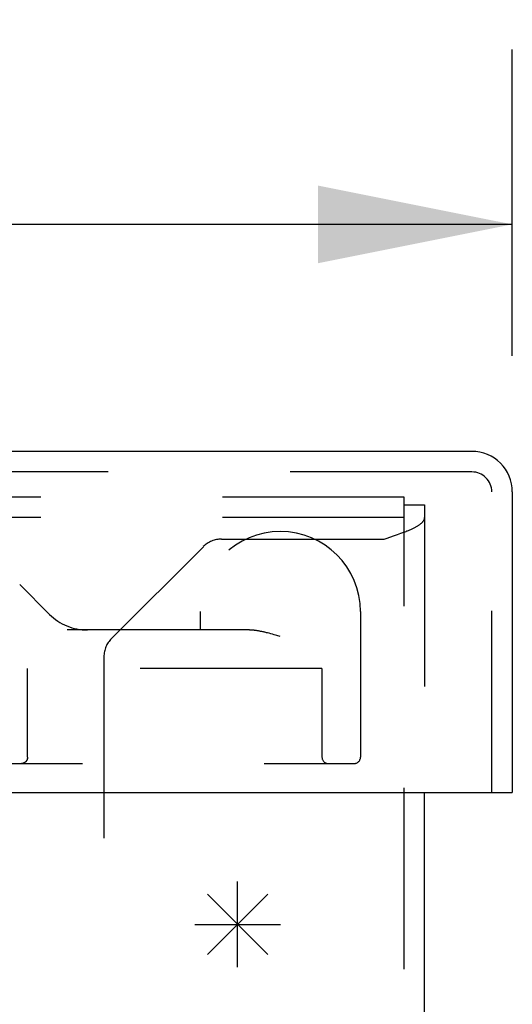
# Model space of a CAD drawing. Header units: inches. Extents: x 0 to 77.3, y 0 to 50.
# Tile 8 of 14: x 33.7 to 34.8, y 10.1 to 12.4. Entities that reach past the tile are written whole.
import ezdxf

# ---------------------------------------------------------------- set-up
doc = ezdxf.new("R2010")
doc.units = ezdxf.units.IN
doc.header["$LTSCALE"] = 4.25
doc.header["$MEASUREMENT"] = 0
doc.linetypes.add('HIDDEN', pattern=[0.2, 0.1, -0.1])
doc.layers.get('0').update_dxf_attribs({"linetype": 'CONTINUOUS'})
for name, color, linetype in [('DEFAULT_2', 8, 'HIDDEN'), ('DIMENSIONS', 7, 'CONTINUOUS'), ('DOOR_ASSEMBLY', 7, 'CONTINUOUS')]:
    doc.layers.add(name, color=color, linetype=linetype)
doc.styles.get("Standard").update_dxf_attribs({"font": 'arial.ttf'})
doc.dimstyles.new('DIMSTYLE_1', dxfattribs={"dimtxt": 0.340909, "dimasz": 0.454545, "dimexe": 0.09, "dimexo": 0.07, "dimgap": 0.0375, "dimtad": 0, "dimtih": 1, "dimtoh": 1, "dimzin": 4, "dimdsep": 46, "dimtxsty": 'Standard', "dimblk": '_FILLED', "dimblk1": '_FILLED', "dimblk2": '_FILLED', "dimcen": 0.09, "dimadec": 3, "dimazin": 1, "dimtfac": 1, "dimtdec": 3, "dimtofl": 0, "dimtmove": 0, "dimatfit": 3, "dimldrblk": '_FILLED', "dimfxl": 0, "dimtolj": 1, "dimtzin": 4, "dimarcsym": 0})

# ---------------------------------------------------------------- blocks, each defined once
blk = doc.blocks.new('_FILLED')
at = {"color": 0, "linetype": 'ByBlock'}
blk.add_solid([(0, 0), (-1, 0.2), (-1, -0.2)], dxfattribs=at)
blk = doc.blocks.new('*D11')
at = {"layer": 'DIMENSIONS', "color": 2, "linetype": 'Continuous'}
for p, q in [((18.4552, 11.5885), (18.4552, 12.3055)), ((34.8302, 11.5885), (34.8302, 12.3055)), ((18.4552, 11.8964), (25.0972, 11.8964)), ((34.8302, 11.8964), (28.1882, 11.8964))]:
    blk.add_line(p, q, dxfattribs=at)
at = {"layer": 'DIMENSIONS', "color": 2, "linetype": 'Continuous', "xscale": 0.4545454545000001, "yscale": 0.4545454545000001, "zscale": 0.4545454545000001, "rotation": 180}
blk.add_blockref('_FILLED', (18.4552, 11.8964), dxfattribs=at)
at = {"layer": 'DIMENSIONS', "color": 2, "linetype": 'Continuous', "xscale": 0.4545454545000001, "yscale": 0.4545454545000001, "zscale": 0.4545454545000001}
blk.add_blockref('_FILLED', (34.8302, 11.8964), dxfattribs=at)
at = {"layer": 'DIMENSIONS', "color": 2, "linetype": 'Continuous', "insert": (26.6427, 12.0669), "char_height": 0.34091, "width": 2.750084, "attachment_point": 2, "line_spacing_factor": 0.9}
blk.add_mtext('16.38 DOOR', dxfattribs=at)

msp = doc.modelspace()

# ---------------------------------------------------------------- linework, layer by layer
at = {"color": 3, "linetype": 'Continuous'}
msp.add_line((34.6252, 3.3529), (34.6252, 10.5671), dxfattribs=at)
at = {"color": 40, "linetype": 'Continuous'}
for p, q in [((34.1877, 10.1581), (34.1877, 10.3581)), ((34.117, 10.1874), (34.2584, 10.3288)), ((34.117, 10.3288), (34.2584, 10.1874)), ((34.0877, 10.2581), (34.2877, 10.2581))]:
    msp.add_line(p, q, dxfattribs=at)
at = {"layer": 'DEFAULT_2', "color": 8, "linetype": 'HIDDEN'}
for p, q in [((34.5772, 11.2581), (18.6732, 11.2581)), ((34.5772, 3.3529), (34.5772, 11.2581)), ((34.5772, 11.2401), (34.6252, 11.2401)), ((34.6252, 11.2401), (34.6252, 10.5671)), ((34.5772, 11.2101), (18.6732, 11.2101)), ((34.15, 11.1597), (34.5304, 11.1597)), ((34.5304, 11.1597), (34.5349, 11.1612)), ((34.5349, 11.1612), (34.5461, 11.165)), ((34.5461, 11.165), (34.5527, 11.1673)), ((34.5527, 11.1673), (34.5571, 11.1688)), ((34.5571, 11.1688), (34.5614, 11.1704)), ((34.5614, 11.1704), (34.5656, 11.1719)), ((34.5656, 11.1719), (34.5698, 11.1734)), ((34.1076, 11.1421), (33.8928, 10.9272)), ((33.8752, 10.8848), (33.8752, 3.8201))]:
    msp.add_line(p, q, dxfattribs=at)
for points in [[(34.5835, 11.1788), (34.5854, 11.1795), (34.5872, 11.1803), (34.589, 11.1811), (34.5907, 11.1818), (34.5925, 11.1826), (34.5942, 11.1833), (34.5958, 11.1841), (34.5974, 11.1849), (34.599, 11.1856), (34.6005, 11.1864), (34.602, 11.1872), (34.6035, 11.1879), (34.6049, 11.1887), (34.6063, 11.1895), (34.6076, 11.1902), (34.6089, 11.191), (34.6101, 11.1917), (34.6113, 11.1925), (34.6125, 11.1933), (34.6136, 11.194), (34.6146, 11.1948), (34.6157, 11.1956), (34.6166, 11.1963), (34.6175, 11.1971), (34.6184, 11.1979), (34.6192, 11.1986), (34.62, 11.1994), (34.6207, 11.2001), (34.6213, 11.2009), (34.622, 11.2017), (34.6225, 11.2024), (34.623, 11.2032), (34.6235, 11.204), (34.6239, 11.2047), (34.6242, 11.2055), (34.6245, 11.2063), (34.6248, 11.207), (34.6249, 11.2078), (34.6251, 11.2085), (34.6252, 11.2093), (34.6252, 11.2101)], [(34.5778, 11.1765), (34.5797, 11.1772), (34.5816, 11.178), (34.5835, 11.1788)], [(34.5698, 11.1734), (34.5718, 11.1742), (34.5738, 11.1749), (34.5758, 11.1757), (34.5778, 11.1765)]]:
    msp.add_lwpolyline(points, dxfattribs=at)
for centre, start, end in [((34.15, 11.0997), 90, 135), ((33.9352, 10.8848), 135, 180)]:
    msp.add_arc(centre, 0.06, start, end, dxfattribs=at)
at = {"layer": 'DOOR_ASSEMBLY', "color": 3, "linetype": 'Continuous'}
for p, q in [((34.7354, 11.3651), (18.55, 11.3651)), ((34.8302, 11.2703), (34.8302, 10.5671)), ((18.4702, 10.5671), (34.8152, 10.5671))]:
    msp.add_line(p, q, dxfattribs=at)
at = {"layer": 'DOOR_ASSEMBLY', "color": 8, "linetype": 'HIDDEN'}
for p, q in [((34.7354, 11.3171), (18.55, 11.3171)), ((34.7822, 10.5671), (34.7822, 11.2703)), ((33.6781, 11.0536), (33.7481, 10.9837)), ((34.1001, 10.9901), (34.1001, 10.9471)), ((34.4751, 10.9901), (34.4751, 10.6496)), ((34.2141, 10.9471), (33.7734, 10.9471)), ((34.2612, 10.9393), (34.2574, 10.9403)), ((34.2652, 10.9383), (34.2612, 10.9393)), ((34.2691, 10.9372), (34.2652, 10.9383)), ((34.2732, 10.9361), (34.2691, 10.9372)), ((34.2793, 10.9344), (34.2732, 10.9361)), ((34.2876, 10.9321), (34.2793, 10.9344)), ((34.3851, 10.8571), (33.6538, 10.8571)), ((33.6964, 10.6496), (33.6964, 10.8571)), ((33.6966, 10.6496), (33.6966, 10.8571)), ((34.3851, 10.8571), (34.3851, 10.6496)), ((32.5497, 10.6346), (34.4601, 10.6346)), ((33.6828, 10.6346), (33.6823, 10.6346))]:
    msp.add_line(p, q, dxfattribs=at)
at = {"layer": 'DOOR_ASSEMBLY', "color": 7, "linetype": 'Continuous'}
msp.add_line((34.8152, 10.5671), (34.8302, 10.5671), dxfattribs=at)
at = {"layer": 'DOOR_ASSEMBLY', "color": 8, "linetype": 'HIDDEN'}
for points in [[(34.2574, 10.9403), (34.2555, 10.9408), (34.2536, 10.9412), (34.2518, 10.9417), (34.25, 10.9421), (34.2482, 10.9425), (34.2464, 10.9429), (34.2447, 10.9432), (34.243, 10.9436), (34.2413, 10.9439), (34.2396, 10.9443), (34.238, 10.9446), (34.2364, 10.9448), (34.2349, 10.9451), (34.2333, 10.9454), (34.2318, 10.9456), (34.2304, 10.9458), (34.2289, 10.946), (34.2275, 10.9462), (34.2262, 10.9463), (34.2248, 10.9465), (34.2235, 10.9466), (34.2222, 10.9467), (34.221, 10.9468), (34.2198, 10.9469), (34.2186, 10.947), (34.2174, 10.947), (34.2163, 10.947), (34.2152, 10.9471), (34.2141, 10.9471)], [(33.6966, 10.6496), (33.6966, 10.6493), (33.6965, 10.6491), (33.6965, 10.6488), (33.6965, 10.6486), (33.6965, 10.6483), (33.6965, 10.648), (33.6965, 10.6478), (33.6964, 10.6475), (33.6964, 10.6473), (33.6964, 10.647), (33.6963, 10.6468), (33.6963, 10.6465), (33.6962, 10.6463), (33.6962, 10.646), (33.6961, 10.6458), (33.696, 10.6455), (33.696, 10.6453), (33.6959, 10.645), (33.6958, 10.6447), (33.6957, 10.6445), (33.6956, 10.6442), (33.6955, 10.644), (33.6955, 10.6437), (33.6954, 10.6435), (33.6952, 10.6432), (33.6951, 10.643), (33.695, 10.6427), (33.6949, 10.6425), (33.6948, 10.6422), (33.6946, 10.642), (33.6945, 10.6417), (33.6944, 10.6415), (33.6942, 10.6412), (33.694, 10.641), (33.6939, 10.6408), (33.6937, 10.6405), (33.6935, 10.6403), (33.6934, 10.64), (33.6932, 10.6398), (33.693, 10.6396), (33.6928, 10.6393), (33.6926, 10.6391), (33.6924, 10.6389), (33.6922, 10.6387), (33.692, 10.6385), (33.6917, 10.6382), (33.6915, 10.638), (33.6913, 10.6378), (33.691, 10.6376), (33.6908, 10.6374), (33.6905, 10.6372), (33.6902, 10.637), (33.69, 10.6369), (33.6897, 10.6367), (33.6894, 10.6365), (33.6891, 10.6363), (33.6888, 10.6362), (33.6885, 10.636), (33.6882, 10.6359), (33.6879, 10.6357), (33.6876, 10.6356), (33.6873, 10.6355), (33.687, 10.6353), (33.6866, 10.6352), (33.6863, 10.6351), (33.686, 10.635), (33.6856, 10.635), (33.6853, 10.6349), (33.6849, 10.6348), (33.6846, 10.6347), (33.6842, 10.6347), (33.6839, 10.6347), (33.6835, 10.6346), (33.6832, 10.6346), (33.6827, 10.6346)], [(33.6964, 10.6496), (33.6964, 10.6493), (33.6963, 10.6491), (33.6963, 10.6488), (33.6963, 10.6486), (33.6963, 10.6483), (33.6963, 10.648), (33.6963, 10.6478), (33.6962, 10.6475), (33.6962, 10.6473), (33.6962, 10.647), (33.6961, 10.6468), (33.6961, 10.6465), (33.696, 10.6463), (33.696, 10.646), (33.6959, 10.6458), (33.6958, 10.6455), (33.6958, 10.6452), (33.6957, 10.645), (33.6956, 10.6447), (33.6955, 10.6445), (33.6954, 10.6442), (33.6954, 10.644), (33.6953, 10.6437), (33.6952, 10.6435), (33.695, 10.6432), (33.6949, 10.643), (33.6948, 10.6427), (33.6947, 10.6425), (33.6946, 10.6422), (33.6944, 10.642), (33.6943, 10.6417), (33.6942, 10.6415), (33.694, 10.6412), (33.6939, 10.641), (33.6937, 10.6408), (33.6935, 10.6405), (33.6934, 10.6403), (33.6932, 10.64), (33.693, 10.6398), (33.6928, 10.6396), (33.6926, 10.6393), (33.6924, 10.6391), (33.6922, 10.6389), (33.692, 10.6387), (33.6918, 10.6384), (33.6915, 10.6382), (33.6913, 10.638), (33.6911, 10.6378), (33.6908, 10.6376), (33.6906, 10.6374), (33.6903, 10.6372), (33.6901, 10.637), (33.6898, 10.6368), (33.6895, 10.6367), (33.6892, 10.6365), (33.6889, 10.6363), (33.6887, 10.6362), (33.6884, 10.636), (33.6881, 10.6359), (33.6878, 10.6357), (33.6874, 10.6356), (33.6871, 10.6355), (33.6868, 10.6353), (33.6865, 10.6352), (33.6861, 10.6351), (33.6858, 10.635), (33.6855, 10.635), (33.6851, 10.6349), (33.6848, 10.6348), (33.6844, 10.6347), (33.6841, 10.6347), (33.6837, 10.6347), (33.6834, 10.6346), (33.683, 10.6346)]]:
    msp.add_lwpolyline(points, dxfattribs=at)
at = {"layer": 'DOOR_ASSEMBLY', "color": 3, "linetype": 'Continuous'}
msp.add_arc((34.7354, 11.2703), 0.0948, 0, 90, dxfattribs=at)
at = {"layer": 'DOOR_ASSEMBLY', "color": 8, "linetype": 'HIDDEN'}
for centre, radius, start, end in [((34.7354, 11.2703), 0.0468, 0, 90), ((34.2876, 10.9901), 0.1875, 0, 180), ((33.8365, 11.0721), 0.125, 225, 270), ((34.4001, 10.6496), 0.015, 180, 270), ((34.4601, 10.6496), 0.015, 270, 360)]:
    msp.add_arc(centre, radius, start, end, dxfattribs=at)

# ---------------------------------------------------------------- dimensions: what is measured, and where the dimension line sits
at = {"layer": 'DIMENSIONS', "color": 2, "linetype": 'Continuous'}
dim = msp.add_linear_dim(base=(34.8301813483, 11.8964056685), p1=(18.4551813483, 12.3754965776), p2=(34.8301813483, 12.3754965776), text='<> DOOR', dimstyle='DIMSTYLE_1', dxfattribs=at)
dim.commit()
dim.dimension.update_dxf_attribs({"geometry": '*D11', "text_midpoint": (26.6426813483, 11.8964056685), "dimtype": 160})

doc.saveas('drawing.dxf')
